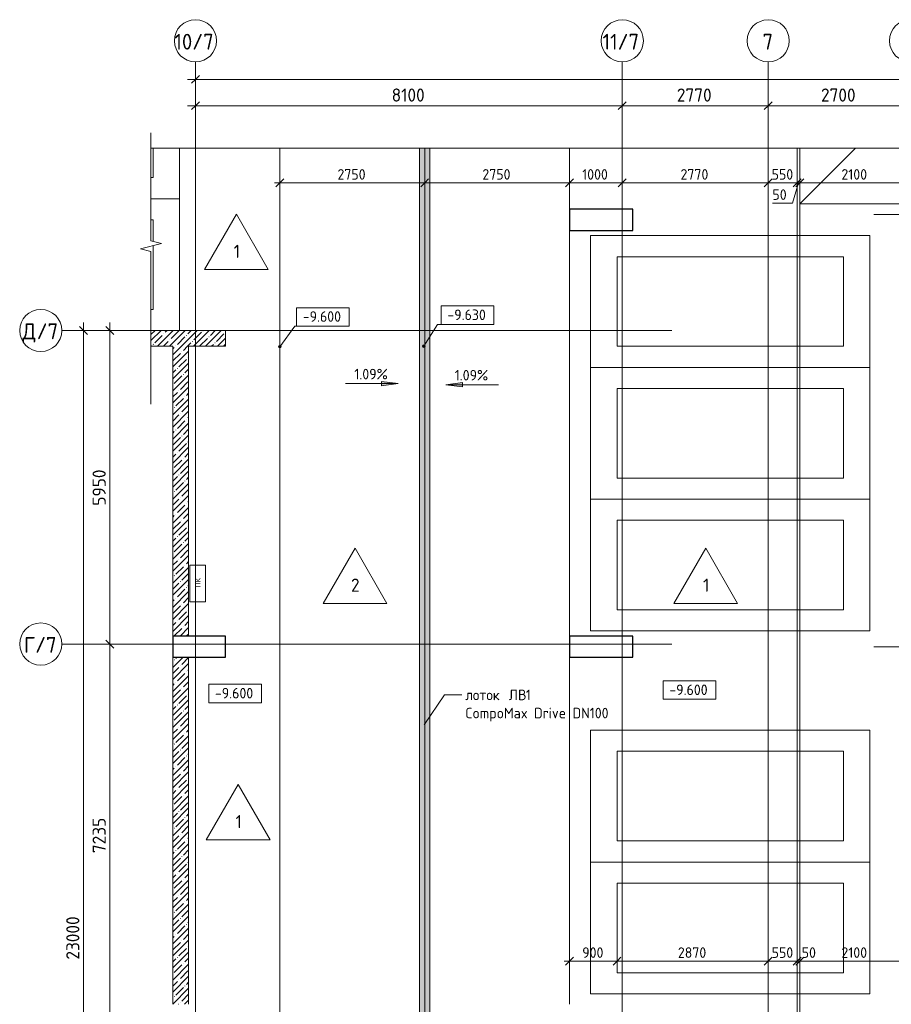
# Model space of a CAD drawing. Header units: millimetres. Extents: x 94064 to 156999, y -10965 to 64097.
# Tile 34 of 40: x 94064 to 110606, y 45415 to 64097. Entities that reach past the tile are written whole.
import ezdxf

# ---------------------------------------------------------------- set-up
doc = ezdxf.new("R2010")
doc.units = ezdxf.units.MM
doc.linetypes.add('4_ Штрихпунктир_ 10 х 2 мм', pattern=[14, 10, -2, 0, -2])
doc.linetypes.add('4_ Штрихпунктир_ 15 х 2 мм', pattern=[19, 15, -2, 0, -2])
for name, color, linetype, lineweight in [('A-ANNO-DIMS', 7, 'Continuous', 5), ('A-ANNO-DIMS-100', 7, 'Continuous', 5), ('A-ANNO-NOTE', 7, 'Continuous', 5), ('A-DETL', 7, 'Continuous', 25), ('A-DETL-GENF', 7, 'Continuous', 13), ('A-FLOR', 7, 'Continuous', 13), ('A-FLOR-IDEN', 7, 'Continuous', 5), ('A-GENM', 7, 'Continuous', 13), ('A-WALL', 7, 'Continuous', 13), ('A-WALL-PATT', 7, 'Continuous', 13), ('C-PRKG', 7, 'Continuous', 13), ('G-ANNO-DIMS', 7, 'Continuous', 5), ('G-ANNO-TEXT', 7, 'Continuous', 5), ('M-EQPM', 7, 'Continuous', 13), ('S-COLS', 7, 'Continuous', 25), ('S-GRID', 7, 'Continuous', 5), ('S-GRID-IDEN', 7, 'Continuous', 5)]:
    doc.layers.add(name, color=color, linetype=linetype, lineweight=lineweight)
doc.styles.add('GOST Common', font='GOST_Common.ttf', dxfattribs={"height": 100})
doc.styles.add('GOST Common_1', font='GOST_Common.ttf', dxfattribs={"height": 300})
doc.styles.add('GOST Common_2', font='GOST_Common.ttf', dxfattribs={"height": 200})
doc.styles.add('GOST Common_3', font='GOST_Common.ttf', dxfattribs={"height": 250})
doc.dimstyles.new('2_5_мм', dxfattribs={"dimscale": 304.8, "dimtxt": 251.428749, "dimasz": 0.492126, "dimexe": 0.492126, "dimexo": 0.492126, "dimgap": 0, "dimtad": 1, "dimdec": 5, "dimrnd": 1e-05, "dimdsep": 46, "dimtxsty": 'GOST Common_3', "dimblk1": 'OBLIQUE', "dimblk2": 'OBLIQUE', "dimsah": 1, "dimcen": 0.09, "dimdle": 0.492126, "dimadec": 5, "dimazin": 2, "dimtfac": 1, "dimtdec": 4, "dimtix": 1, "dimtmove": 0, "dimatfit": 3, "dimfxl": 1, "dimtvp": 1, "dimtolj": 1, "dimtzin": 0, "dimarcsym": 2})
doc.dimstyles.new('2_5_мм_1', dxfattribs={"dimscale": 304.8, "dimtxt": 251.428749, "dimasz": 0.492126, "dimexe": 0.492126, "dimexo": 0.492126, "dimgap": 0, "dimtad": 1, "dimdec": 5, "dimrnd": 1e-05, "dimdsep": 46, "dimtxsty": 'GOST Common_3', "dimblk1": 'OBLIQUE', "dimblk2": 'OBLIQUE', "dimsah": 1, "dimcen": 0.09, "dimdle": 0.492126, "dimadec": 5, "dimazin": 2, "dimtfac": 1, "dimtdec": 4, "dimtix": 1, "dimtmove": 1, "dimatfit": 3, "dimfxl": 1, "dimtvp": 1, "dimtolj": 1, "dimtzin": 0, "dimarcsym": 2})
doc.dimstyles.new('2_мм', dxfattribs={"dimscale": 304.8, "dimtxt": 201.142999, "dimasz": 0.492126, "dimexe": 0.328084, "dimexo": 0.492126, "dimgap": 0, "dimtad": 1, "dimdec": 0, "dimdsep": 46, "dimtxsty": 'GOST Common_2', "dimblk1": 'OBLIQUE', "dimblk2": 'OBLIQUE', "dimsah": 1, "dimcen": 0.09, "dimdle": 0.328084, "dimadec": 5, "dimazin": 2, "dimtfac": 1, "dimtdec": 4, "dimtix": 1, "dimtmove": 0, "dimatfit": 3, "dimfxl": 1, "dimtvp": 1, "dimtolj": 1, "dimtzin": 0, "dimarcsym": 2})
doc.dimstyles.new('2_мм_1', dxfattribs={"dimscale": 304.8, "dimtxt": 201.142999, "dimasz": 0.492126, "dimexe": 0.328084, "dimexo": 0.492126, "dimgap": 0, "dimtad": 1, "dimdec": 0, "dimdsep": 46, "dimtxsty": 'GOST Common_2', "dimblk1": 'OBLIQUE', "dimblk2": 'OBLIQUE', "dimsah": 1, "dimcen": 0.09, "dimdle": 0.328084, "dimadec": 5, "dimazin": 2, "dimtfac": 1, "dimtdec": 4, "dimtix": 1, "dimtmove": 1, "dimatfit": 3, "dimfxl": 1, "dimtvp": 1, "dimtolj": 1, "dimtzin": 0, "dimarcsym": 2})
pattern_1 = [(45, (0, 0), (-114.04925, 114.04925), []), (45, (114.05, 0), (-114.04925, 114.04925), [201.612, -40.322, 3.353, -36.97])]

# ---------------------------------------------------------------- blocks, each defined once
blk = doc.blocks.new('АР_Машиноместо - 5300x2500_С-V7--02_Подвал_МП_часть Г')
at = {"layer": 'C-PRKG'}
for p, q in [((2500, 0), (0, 0)), ((0, 0), (0, -5300)), ((2500, 0), (2500, -5300)), ((400, -500), (400, -4800)), ((400, -500), (2100, -500)), ((2100, -500), (2100, -4800)), ((400, -4800), (2100, -4800)), ((2500, -5300), (0, -5300))]:
    blk.add_line(p, q, dxfattribs=at)
blk = doc.blocks.new('АР_Машиноместо - 5300x2500_С-V6--02_Подвал_МП_часть Г')
at = {"layer": 'C-PRKG'}
for p, q in [((2500, 5300), (0, 5300)), ((0, 0), (0, 5300)), ((2500, 0), (2500, 5300)), ((400, 4800), (2100, 4800)), ((400, 500), (400, 4800)), ((2100, 500), (2100, 4800)), ((400, 500), (2100, 500)), ((2500, 0), (0, 0))]:
    blk.add_line(p, q, dxfattribs=at)
blk = doc.blocks.new('АР_Машиноместо - 5300x2500_С-V8--02_Подвал_МП_часть Г')
at = {"layer": 'C-PRKG'}
for p, q in [((2500, 0), (0, 0)), ((0, 0), (0, -544)), ((400, -500), (400, -544)), ((400, -500), (811, -500)), ((889, -500), (2100, -500)), ((2100, -500), (2100, -544))]:
    blk.add_line(p, q, dxfattribs=at)
blk = doc.blocks.new('АР_Машиноместо - 5300x2500_С-V9--02_Подвал_МП_часть Г')
at = {"layer": 'C-PRKG'}
for p, q in [((0, 0), (0, 544)), ((400, 500), (400, 544)), ((400, 500), (959, 500)), ((959, 0), (0, 0))]:
    blk.add_line(p, q, dxfattribs=at)
blk = doc.blocks.new('АР_Лоток - 200х100h_ЛВ1-7522188--02_Подвал_МП_часть Г')
at = {"layer": 'M-EQPM', "true_color": 0xdddddd}
blk.add_hatch(color=254, dxfattribs=at).paths.add_polyline_path([(50, 100), (50, -100), (25259, -100), (25259, 100), (792, 100)])
blk = doc.blocks.new('АР_Канал вертикальный прямоугольный - ПК-3246651--02_Подвал_МП_часть Г')
at = {"layer": 'A-GENM'}
for p, q in [((-350, -150), (-350, 150)), ((-350, 150), (350, 150))]:
    blk.add_line(p, q, dxfattribs=at)
at = {"layer": 'M-EQPM'}
for p, q in [((-350, -150), (-350, 150)), ((-350, 150), (350, 150)), ((350, 150), (350, -150)), ((350, -150), (-350, -150))]:
    blk.add_line(p, q, dxfattribs=at)
blk = doc.blocks.new('АР-Заполнение деф_ шва - Д_ш_-4428349--02_Подвал_МП_часть Г')
at = {"layer": 'A-GENM'}
for p, q in [((16916, 25), (34475, 25)), ((16916, -25), (34475, -25))]:
    blk.add_line(p, q, dxfattribs=at)
blk = doc.blocks.new('Линия разрыва - М 1_100-2890839--02_Подвал_МП_часть Г')
at = {"layer": 'A-DETL-GENF', "lineweight": 5}
blk.add_line((486, 0), (26400, 0), dxfattribs=at)
blk = doc.blocks.new('Линия разрыва - М 1_100-2898512--02_Подвал_МП_часть Г')
at = {"layer": 'A-DETL-GENF', "lineweight": 5}
for p, q in [((2750, 200), (2700, 0)), ((2850, -200), (2750, 200)), ((2700, 0), (647, 0)), ((2900, 0), (2850, -200)), ((5650, 0), (2900, 0)), ((5650, 0), (5800, 0))]:
    blk.add_line(p, q, dxfattribs=at)
blk = doc.blocks.new('Ось сетки - 8_0 мм-31302--02_Подвал_МП_часть Г')
at = {"layer": 'S-GRID-IDEN'}
blk.add_circle((0, 0), 4, dxfattribs=at)
blk = doc.blocks.new('DIMBLOCK36--02_Подвал_МП_часть Г')
at = {"layer": 'A-ANNO-DIMS-100'}
for p, q in [((97400, 62421), (97400, 62615)), ((105500, 62421), (105500, 62615)), ((97250, 62465), (105500, 62465)), ((97400, 62465), (97400, 62421)), ((105500, 62465), (105500, 62421))]:
    blk.add_line(p, q, dxfattribs=at)
at = {"layer": 'A-ANNO-DIMS-100', "lineweight": 25}
for p, q in [((97400, 62465), (97325, 62390)), ((97400, 62465), (97475, 62540)), ((105500, 62465), (105425, 62390)), ((105500, 62465), (105575, 62540))]:
    blk.add_line(p, q, dxfattribs=at)
at = {"layer": 'A-ANNO-DIMS-100', "color": 0, "insert": (101124, 62792), "char_height": 250, "width": 782.41, "attachment_point": 1, "line_spacing_factor": 1.022761, "style": 'GOST Common_3'}
blk.add_mtext('8100', dxfattribs=at)
blk = doc.blocks.new('_Oblique')
at = {"color": 0, "linetype": 'ByBlock', "lineweight": -2}
blk.add_line((-0.5, -0.5), (0.5, 0.5), dxfattribs=at)
blk = doc.blocks.new('DIMBLOCK37--02_Подвал_МП_часть Г')
at = {"layer": 'A-ANNO-DIMS-100'}
for p, q in [((105500, 62421), (105500, 62615)), ((108270, 62421), (108270, 62615)), ((105500, 62465), (108270, 62465)), ((105500, 62465), (105500, 62421)), ((108270, 62465), (108270, 62421))]:
    blk.add_line(p, q, dxfattribs=at)
at = {"layer": 'A-ANNO-DIMS-100', "lineweight": 25}
for p, q in [((105500, 62465), (105425, 62390)), ((105500, 62465), (105575, 62540)), ((108270, 62465), (108195, 62390)), ((108270, 62465), (108345, 62540))]:
    blk.add_line(p, q, dxfattribs=at)
at = {"layer": 'A-ANNO-DIMS-100', "color": 0, "insert": (106536, 62792), "char_height": 250, "width": 838.66, "attachment_point": 1, "line_spacing_factor": 1.022761, "style": 'GOST Common_3'}
blk.add_mtext('2770', dxfattribs=at)
blk = doc.blocks.new('DIMBLOCK38--02_Подвал_МП_часть Г')
at = {"layer": 'A-ANNO-DIMS-100'}
for p, q in [((108270, 62421), (108270, 62615)), ((110970, 62421), (110970, 62615)), ((108270, 62465), (110970, 62465)), ((108270, 62465), (108270, 62421)), ((110970, 62465), (110970, 62421))]:
    blk.add_line(p, q, dxfattribs=at)
at = {"layer": 'A-ANNO-DIMS-100', "lineweight": 25}
for p, q in [((108270, 62465), (108195, 62390)), ((108270, 62465), (108345, 62540)), ((110970, 62465), (110895, 62390)), ((110970, 62465), (111045, 62540))]:
    blk.add_line(p, q, dxfattribs=at)
at = {"layer": 'A-ANNO-DIMS-100', "color": 0, "insert": (109271, 62792), "char_height": 250, "width": 838.66, "attachment_point": 1, "line_spacing_factor": 1.022761, "style": 'GOST Common_3'}
blk.add_mtext('2700', dxfattribs=at)
blk = doc.blocks.new('DIMBLOCK82--02_Подвал_МП_часть Г')
at = {"layer": 'A-ANNO-DIMS-100', "lineweight": 25}
for p, q in [((95774, 52250), (95699, 52325)), ((95774, 52250), (95849, 52175)), ((95774, 45015), (95699, 45090)), ((95774, 45015), (95849, 44940))]:
    blk.add_line(p, q, dxfattribs=at)
at = {"layer": 'A-ANNO-DIMS-100'}
for p, q in [((95818, 52250), (95624, 52250)), ((95774, 45015), (95774, 52250)), ((95774, 52250), (95818, 52250)), ((95818, 45015), (95624, 45015)), ((95774, 45015), (95818, 45015))]:
    blk.add_line(p, q, dxfattribs=at)
at = {"layer": 'A-ANNO-DIMS-100', "color": 0, "insert": (95447, 48283), "char_height": 250, "width": 838.66, "attachment_point": 1, "rotation": 90, "line_spacing_factor": 1.022761, "style": 'GOST Common_3'}
blk.add_mtext('7235', dxfattribs=at)
blk = doc.blocks.new('DIMBLOCK83--02_Подвал_МП_часть Г')
at = {"layer": 'A-ANNO-DIMS-100'}
for p, q in [((95774, 52250), (95774, 58350)), ((95818, 58200), (95624, 58200)), ((95774, 58200), (95818, 58200)), ((95818, 52250), (95624, 52250)), ((95774, 52250), (95818, 52250))]:
    blk.add_line(p, q, dxfattribs=at)
at = {"layer": 'A-ANNO-DIMS-100', "lineweight": 25}
for p, q in [((95774, 58200), (95699, 58275)), ((95774, 58200), (95849, 58125)), ((95774, 52250), (95699, 52325)), ((95774, 52250), (95849, 52175))]:
    blk.add_line(p, q, dxfattribs=at)
at = {"layer": 'A-ANNO-DIMS-100', "color": 0, "insert": (95447, 54876), "char_height": 250, "width": 838.66, "attachment_point": 1, "rotation": 90, "line_spacing_factor": 1.022761, "style": 'GOST Common_3'}
blk.add_mtext('5950', dxfattribs=at)
blk = doc.blocks.new('DIMBLOCK84--02_Подвал_МП_часть Г')
at = {"layer": 'A-ANNO-DIMS-100'}
for p, q in [((95274, 35050), (95274, 58350)), ((95318, 58200), (95124, 58200)), ((95274, 58200), (95318, 58200)), ((95318, 35200), (95124, 35200)), ((95274, 35200), (95318, 35200))]:
    blk.add_line(p, q, dxfattribs=at)
at = {"layer": 'A-ANNO-DIMS-100', "lineweight": 25}
for p, q in [((95274, 58200), (95199, 58275)), ((95274, 58200), (95349, 58125)), ((95274, 35200), (95199, 35275)), ((95274, 35200), (95349, 35125))]:
    blk.add_line(p, q, dxfattribs=at)
at = {"layer": 'A-ANNO-DIMS-100', "color": 0, "insert": (94947, 46263), "char_height": 250, "width": 1048.33, "attachment_point": 1, "rotation": 90, "line_spacing_factor": 1.022761, "style": 'GOST Common_3'}
blk.add_mtext('23000', dxfattribs=at)
blk = doc.blocks.new('DIMBLOCK85--02_Подвал_МП_часть Г')
at = {"layer": 'A-ANNO-DIMS-100'}
for p, q in [((97250, 62965), (148520, 62965)), ((97400, 62921), (97400, 63115)), ((97400, 62965), (97400, 62921)), ((120078, 62965), (121051, 62965)), ((121051, 62965), (122885, 62965)), ((148370, 62466), (148370, 63115)), ((148370, 62965), (148370, 62466))]:
    blk.add_line(p, q, dxfattribs=at)
at = {"layer": 'A-ANNO-DIMS-100', "lineweight": 25}
for p, q in [((97400, 62965), (97325, 62890)), ((97400, 62965), (97475, 63040)), ((148370, 62965), (148295, 62890)), ((148370, 62965), (148445, 63040))]:
    blk.add_line(p, q, dxfattribs=at)
at = {"layer": 'A-ANNO-DIMS-100', "color": 0, "insert": (120078, 63292), "char_height": 250, "width": 1048.33, "attachment_point": 1, "line_spacing_factor": 1.022761, "style": 'GOST Common_3'}
blk.add_mtext('50970', dxfattribs=at)
blk = doc.blocks.new('DIMBLOCK93--02_Подвал_МП_часть Г')
at = {"layer": 'A-ANNO-DIMS-100'}
for p, q in [((104500, 46191), (104500, 46335)), ((105400, 46191), (105400, 46335)), ((104400, 46235), (105400, 46235)), ((104500, 46235), (104500, 46191)), ((105400, 46235), (105400, 46191))]:
    blk.add_line(p, q, dxfattribs=at)
at = {"layer": 'A-ANNO-DIMS-100', "lineweight": 25}
for p, q in [((104500, 46235), (104425, 46160)), ((104500, 46235), (104575, 46310)), ((105400, 46235), (105325, 46160)), ((105400, 46235), (105475, 46310))]:
    blk.add_line(p, q, dxfattribs=at)
at = {"layer": 'A-ANNO-DIMS-100', "color": 0, "insert": (104740, 46496), "char_height": 200, "width": 503.2, "attachment_point": 1, "line_spacing_factor": 1.022761, "style": 'GOST Common_2'}
blk.add_mtext('900', dxfattribs=at)
blk = doc.blocks.new('DIMBLOCK94--02_Подвал_МП_часть Г')
at = {"layer": 'A-ANNO-DIMS-100'}
for p, q in [((105400, 46191), (105400, 46335)), ((108270, 46191), (108270, 46335)), ((105400, 46235), (108270, 46235)), ((105400, 46235), (105400, 46191)), ((108270, 46235), (108270, 46191))]:
    blk.add_line(p, q, dxfattribs=at)
at = {"layer": 'A-ANNO-DIMS-100', "lineweight": 25}
for p, q in [((105400, 46235), (105325, 46160)), ((105400, 46235), (105475, 46310)), ((108270, 46235), (108195, 46160)), ((108270, 46235), (108345, 46310))]:
    blk.add_line(p, q, dxfattribs=at)
at = {"layer": 'A-ANNO-DIMS-100', "color": 0, "insert": (106555, 46496), "char_height": 200, "width": 670.93, "attachment_point": 1, "line_spacing_factor": 1.022761, "style": 'GOST Common_2'}
blk.add_mtext('2870', dxfattribs=at)
blk = doc.blocks.new('DIMBLOCK95--02_Подвал_МП_часть Г')
at = {"layer": 'A-ANNO-DIMS-100'}
for p, q in [((108270, 46191), (108270, 46335)), ((108820, 46191), (108820, 46335)), ((108270, 46235), (108820, 46235)), ((108270, 46235), (108270, 46191)), ((108820, 46235), (108820, 46191))]:
    blk.add_line(p, q, dxfattribs=at)
at = {"layer": 'A-ANNO-DIMS-100', "lineweight": 25}
for p, q in [((108270, 46235), (108195, 46160)), ((108270, 46235), (108345, 46310)), ((108820, 46235), (108745, 46160)), ((108820, 46235), (108895, 46310))]:
    blk.add_line(p, q, dxfattribs=at)
at = {"layer": 'A-ANNO-DIMS-100', "color": 0, "insert": (108335, 46496), "char_height": 200, "width": 503.2, "attachment_point": 1, "line_spacing_factor": 1.022761, "style": 'GOST Common_2'}
blk.add_mtext('550', dxfattribs=at)
blk = doc.blocks.new('DIMBLOCK96--02_Подвал_МП_часть Г')
at = {"layer": 'A-ANNO-DIMS-100'}
for p, q in [((108820, 46191), (108820, 46335)), ((108870, 46191), (108870, 46335)), ((108806, 46235), (108845, 46235)), ((109186, 46235), (108806, 46235)), ((108820, 46235), (108870, 46235)), ((108820, 46235), (108820, 46191)), ((108870, 46235), (108870, 46191))]:
    blk.add_line(p, q, dxfattribs=at)
at = {"layer": 'A-ANNO-DIMS-100', "lineweight": 25}
for p, q in [((108820, 46235), (108745, 46160)), ((108870, 46235), (108795, 46160)), ((108820, 46235), (108895, 46310)), ((108870, 46235), (108945, 46310))]:
    blk.add_line(p, q, dxfattribs=at)
at = {"layer": 'A-ANNO-DIMS-100', "color": 0, "insert": (108906, 46496), "char_height": 200, "width": 335.47, "attachment_point": 1, "line_spacing_factor": 1.022761, "style": 'GOST Common_2'}
blk.add_mtext('50', dxfattribs=at)
blk = doc.blocks.new('DIMBLOCK97--02_Подвал_МП_часть Г')
at = {"layer": 'A-ANNO-DIMS-100'}
for p, q in [((108870, 46191), (108870, 46335)), ((110970, 46191), (110970, 46335)), ((108870, 46235), (111070, 46235)), ((108870, 46235), (108870, 46191)), ((110970, 46235), (110970, 46191))]:
    blk.add_line(p, q, dxfattribs=at)
at = {"layer": 'A-ANNO-DIMS-100', "lineweight": 25}
for p, q in [((108870, 46235), (108795, 46160)), ((108870, 46235), (108945, 46310)), ((110970, 46235), (110895, 46160)), ((110970, 46235), (111045, 46310))]:
    blk.add_line(p, q, dxfattribs=at)
at = {"layer": 'A-ANNO-DIMS-100', "color": 0, "insert": (109659, 46496), "char_height": 200, "width": 625.93, "attachment_point": 1, "line_spacing_factor": 1.022761, "style": 'GOST Common_2'}
blk.add_mtext('2100', dxfattribs=at)
blk = doc.blocks.new('Высотные отметки - Frame_2-749557--02_Подвал_МП_часть Г')
at = {"layer": 'G-ANNO-DIMS'}
for p, q in [((-5, 3.5), (-5, 0)), ((5, 3.5), (-5, 3.5)), ((5, 0), (5, 3.5)), ((-5, 0), (5, 0))]:
    blk.add_line(p, q, dxfattribs=at)
blk = doc.blocks.new('DIMBLOCK121--02_Подвал_МП_часть Г')
at = {"layer": 'A-ANNO-DIMS-100'}
for p, q in [((99000, 60957), (99000, 61101)), ((101750, 60957), (101750, 61101)), ((98900, 61001), (101750, 61001)), ((99000, 61001), (99000, 60957)), ((101750, 61001), (101750, 60957))]:
    blk.add_line(p, q, dxfattribs=at)
at = {"layer": 'A-ANNO-DIMS-100', "lineweight": 25}
for p, q in [((99000, 61001), (98925, 60926)), ((99000, 61001), (99075, 61076)), ((101750, 61001), (101675, 60926)), ((101750, 61001), (101825, 61076))]:
    blk.add_line(p, q, dxfattribs=at)
at = {"layer": 'A-ANNO-DIMS-100', "color": 0, "insert": (100095, 61262), "char_height": 200, "width": 670.93, "attachment_point": 1, "line_spacing_factor": 1.022761, "style": 'GOST Common_2'}
blk.add_mtext('2750', dxfattribs=at)
blk = doc.blocks.new('DIMBLOCK122--02_Подвал_МП_часть Г')
at = {"layer": 'A-ANNO-DIMS-100'}
for p, q in [((101750, 60957), (101750, 61101)), ((104500, 60957), (104500, 61101)), ((101750, 61001), (104500, 61001)), ((101750, 61001), (101750, 60957)), ((104500, 61001), (104500, 60957))]:
    blk.add_line(p, q, dxfattribs=at)
at = {"layer": 'A-ANNO-DIMS-100', "lineweight": 25}
for p, q in [((101750, 61001), (101675, 60926)), ((101750, 61001), (101825, 61076)), ((104500, 61001), (104425, 60926)), ((104500, 61001), (104575, 61076))]:
    blk.add_line(p, q, dxfattribs=at)
at = {"layer": 'A-ANNO-DIMS-100', "color": 0, "insert": (102845, 61262), "char_height": 200, "width": 670.93, "attachment_point": 1, "line_spacing_factor": 1.022761, "style": 'GOST Common_2'}
blk.add_mtext('2750', dxfattribs=at)
blk = doc.blocks.new('DIMBLOCK123--02_Подвал_МП_часть Г')
at = {"layer": 'A-ANNO-DIMS-100'}
for p, q in [((104500, 60957), (104500, 61101)), ((105500, 60957), (105500, 61101)), ((104500, 61001), (105500, 61001)), ((104500, 61001), (104500, 60957)), ((105500, 61001), (105500, 60957))]:
    blk.add_line(p, q, dxfattribs=at)
at = {"layer": 'A-ANNO-DIMS-100', "lineweight": 25}
for p, q in [((104500, 61001), (104425, 60926)), ((104500, 61001), (104575, 61076)), ((105500, 61001), (105425, 60926)), ((105500, 61001), (105575, 61076))]:
    blk.add_line(p, q, dxfattribs=at)
at = {"layer": 'A-ANNO-DIMS-100', "color": 0, "insert": (104739, 61262), "char_height": 200, "width": 625.93, "attachment_point": 1, "line_spacing_factor": 1.022761, "style": 'GOST Common_2'}
blk.add_mtext('1000', dxfattribs=at)
blk = doc.blocks.new('DIMBLOCK124--02_Подвал_МП_часть Г')
at = {"layer": 'A-ANNO-DIMS-100'}
for p, q in [((105500, 60957), (105500, 61101)), ((108270, 60957), (108270, 61101)), ((105500, 61001), (108270, 61001)), ((105500, 61001), (105500, 60957)), ((108270, 61001), (108270, 60957))]:
    blk.add_line(p, q, dxfattribs=at)
at = {"layer": 'A-ANNO-DIMS-100', "lineweight": 25}
for p, q in [((105500, 61001), (105425, 60926)), ((105500, 61001), (105575, 61076)), ((108270, 61001), (108195, 60926)), ((108270, 61001), (108345, 61076))]:
    blk.add_line(p, q, dxfattribs=at)
at = {"layer": 'A-ANNO-DIMS-100', "color": 0, "insert": (106605, 61262), "char_height": 200, "width": 670.93, "attachment_point": 1, "line_spacing_factor": 1.022761, "style": 'GOST Common_2'}
blk.add_mtext('2770', dxfattribs=at)
blk = doc.blocks.new('DIMBLOCK125--02_Подвал_МП_часть Г')
at = {"layer": 'A-ANNO-DIMS-100'}
for p, q in [((108270, 60957), (108270, 61101)), ((108820, 60957), (108820, 61101)), ((108270, 61001), (108820, 61001)), ((108270, 61001), (108270, 60957)), ((108820, 61001), (108820, 60957))]:
    blk.add_line(p, q, dxfattribs=at)
at = {"layer": 'A-ANNO-DIMS-100', "lineweight": 25}
for p, q in [((108270, 61001), (108195, 60926)), ((108270, 61001), (108345, 61076)), ((108820, 61001), (108745, 60926)), ((108820, 61001), (108895, 61076))]:
    blk.add_line(p, q, dxfattribs=at)
at = {"layer": 'A-ANNO-DIMS-100', "color": 0, "insert": (108335, 61262), "char_height": 200, "width": 503.2, "attachment_point": 1, "line_spacing_factor": 1.022761, "style": 'GOST Common_2'}
blk.add_mtext('550', dxfattribs=at)
blk = doc.blocks.new('DIMBLOCK126--02_Подвал_МП_часть Г')
at = {"layer": 'A-ANNO-DIMS-100'}
for p, q in [((108820, 60957), (108820, 61101)), ((108870, 60957), (108870, 61101)), ((108730, 60616), (108845, 61001)), ((108820, 61001), (108870, 61001)), ((108820, 61001), (108820, 60957)), ((108870, 61001), (108870, 60957)), ((108350, 60616), (108730, 60616))]:
    blk.add_line(p, q, dxfattribs=at)
at = {"layer": 'A-ANNO-DIMS-100', "lineweight": 25}
for p, q in [((108820, 61001), (108745, 60926)), ((108870, 61001), (108795, 60926)), ((108820, 61001), (108895, 61076)), ((108870, 61001), (108945, 61076))]:
    blk.add_line(p, q, dxfattribs=at)
at = {"layer": 'A-ANNO-DIMS-100', "color": 0, "insert": (108350, 60878), "char_height": 200, "width": 335.47, "attachment_point": 1, "line_spacing_factor": 1.022761, "style": 'GOST Common_2'}
blk.add_mtext('50', dxfattribs=at)
blk = doc.blocks.new('DIMBLOCK127--02_Подвал_МП_часть Г')
at = {"layer": 'A-ANNO-DIMS-100'}
for p, q in [((108870, 60957), (108870, 61101)), ((110970, 60957), (110970, 61101)), ((108870, 61001), (111070, 61001)), ((108870, 61001), (108870, 60957)), ((110970, 61001), (110970, 60957))]:
    blk.add_line(p, q, dxfattribs=at)
at = {"layer": 'A-ANNO-DIMS-100', "lineweight": 25}
for p, q in [((108870, 61001), (108795, 60926)), ((108870, 61001), (108945, 61076)), ((110970, 61001), (110895, 60926)), ((110970, 61001), (111045, 61076))]:
    blk.add_line(p, q, dxfattribs=at)
at = {"layer": 'A-ANNO-DIMS-100', "color": 0, "insert": (109659, 61262), "char_height": 200, "width": 625.93, "attachment_point": 1, "line_spacing_factor": 1.022761, "style": 'GOST Common_2'}
blk.add_mtext('2100', dxfattribs=at)
blk = doc.blocks.new('Марка полов - Марка полов-4106608--02_Подвал_МП_часть Г')
at = {"layer": 'A-FLOR-IDEN'}
for p, q in [((0, 7), (-6.06, -3.5)), ((6.06, -3.5), (0, 7)), ((-6.06, -3.5), (6.06, -3.5))]:
    blk.add_line(p, q, dxfattribs=at)

msp = doc.modelspace()

# ---------------------------------------------------------------- hatches: boundary and pattern name
at = {"layer": 'A-WALL-PATT', "lineweight": 5}
h = msp.add_hatch(dxfattribs=at)
h.set_pattern_fill('FP_3', color=256, style=0, pattern_type=2)
h.set_pattern_definition(pattern_1)
h.paths.add_polyline_path([(96555.779487, 57900), (97970, 57900), (97970, 58200), (96555.779487, 58200), (96555.779487, 57905.199421)])
h = msp.add_hatch(dxfattribs=at)
h.set_pattern_fill('FP_3', color=256, style=0, pattern_type=2)
h.set_pattern_definition(pattern_1)
h.paths.add_polyline_path([(97270, 52400), (97270, 57900), (96970, 57900), (96970, 52400)])
h = msp.add_hatch(dxfattribs=at)
h.set_pattern_fill('FP_3', color=256, style=0, pattern_type=2)
h.set_pattern_definition(pattern_1)
h.paths.add_polyline_path([(97270, 45415), (97270, 52000), (96970, 52000), (96970, 45415)])
at = {"layer": 'G-ANNO-DIMS'}
h = msp.add_hatch(color=256, dxfattribs=at)
edge = h.paths.add_edge_path()
edge.add_arc((99000, 57892.810075), 25, 0, 360)
h = msp.add_hatch(color=256, dxfattribs=at)
edge = h.paths.add_edge_path()
edge.add_arc((101734.938584, 57900.918013), 25, 0, 360)
for points in [[(101245.89886, 57191.90804), (100928.39886, 57233.707708), (100928.39886, 57150.108372)], [(102150.72616, 57170.4702), (102468.22616, 57128.670532), (102468.22616, 57212.269868)]]:
    msp.add_hatch(color=256, dxfattribs=at).paths.add_polyline_path(points)

# ---------------------------------------------------------------- linework, layer by layer
at = {"layer": 'A-DETL', "linetype": '4_ Штрихпунктир_ 15 х 2 мм', "lineweight": 5}
msp.add_line((101750, 61659.050116), (101750, 34565), dxfattribs=at)
at = {"layer": 'A-FLOR'}
for p, q in [((99000, 36450), (99000, 61659.050116)), ((101650, 36450.006502), (101650, 61659.050116)), ((101850, 61659.050116), (101850, 36450.006502)), ((104500, 61659.050116), (104500, 60500)), ((108820, 44150), (108820, 61659.050116)), ((108870, 61659.050116), (108870, 44100)), ((108870, 60600), (109929.050116, 61659.050116)), ((110870, 60600), (108870, 60600)), ((104500, 60100), (104500, 52400)), ((104500, 52000), (104500, 45415))]:
    msp.add_line(p, q, dxfattribs=at)
at = {"layer": 'A-WALL'}
for p, q in [((97970, 58200), (96555.779487, 58200)), ((97970, 57900), (97970, 58200)), ((96555.779487, 57900), (96970, 57900)), ((96970, 57900), (96970, 52400)), ((97270, 57900), (97970, 57900)), ((97270, 52400), (97270, 57900)), ((96970, 52400), (97270, 52400)), ((96970, 52000), (96970, 45415)), ((97270, 52000), (96970, 52000)), ((97270, 45415), (97270, 52000))]:
    msp.add_line(p, q, dxfattribs=at)
at = {"layer": 'G-ANNO-DIMS'}
for p, q in [((101734.938584, 57900.918013), (101993.397537, 58316.709278)), ((101993.397537, 58316.709278), (102563.072135, 58316.709278)), ((99000, 57892.810075), (99285.262443, 58282.826238)), ((99285.262443, 58282.826238), (99817.912263, 58282.826238)), ((100245.89886, 57191.90804), (101245.89886, 57191.90804)), ((101245.89886, 57191.90804), (100928.39886, 57233.707708)), ((100928.39886, 57233.707708), (100928.39886, 57150.108372)), ((100928.39886, 57150.108372), (101245.89886, 57191.90804)), ((102468.22616, 57212.269868), (102150.72616, 57170.4702)), ((102150.72616, 57170.4702), (102468.22616, 57128.670532)), ((103150.72616, 57170.4702), (102150.72616, 57170.4702)), ((102468.22616, 57128.670532), (102468.22616, 57212.269868)), ((106754.077126, 51201.584528), (106775.636702, 51201.584528))]:
    msp.add_line(p, q, dxfattribs=at)
for centre in [(99000, 57892.810075), (101734.938584, 57900.918013)]:
    msp.add_circle(centre, 25, dxfattribs=at)
at = {"layer": 'G-ANNO-TEXT'}
for p, q in [((101743.011239, 50720.789754), (102126.645829, 51285.267321)), ((102126.645829, 51285.267321), (102455.123223, 51285.267321))]:
    msp.add_line(p, q, dxfattribs=at)
at = {"layer": 'S-COLS'}
for p, q in [((105700, 60500), (104500, 60500)), ((104500, 60500), (104500, 60100)), ((105700, 60100), (105700, 60500)), ((104500, 60100), (105700, 60100)), ((97970, 52400), (96970, 52400)), ((96970, 52400), (96970, 52000)), ((97970, 52000), (97970, 52400)), ((105700, 52400), (104500, 52400)), ((104500, 52400), (104500, 52000)), ((105700, 52000), (105700, 52400)), ((96970, 52000), (97970, 52000)), ((104500, 52000), (105700, 52000))]:
    msp.add_line(p, q, dxfattribs=at)
at = {"layer": 'S-GRID', "linetype": '4_ Штрихпунктир_ 10 х 2 мм'}
for p, q in [((97400, 34565), (97400, 63297.035798)), ((105500, 33883.555332), (105500, 63297.035798)), ((108270, -2719.290123), (108270, 63297.035798)), ((147152.953924, 60400), (110269.614367, 60400)), ((148924.13855, 60400), (110339.192311, 60400)), ((106440.280405, 58200), (94864.03029, 58200)), ((106440.280405, 52250), (94864.03029, 52250)), ((147152.953924, 52200), (110269.614367, 52200))]:
    msp.add_line(p, q, dxfattribs=at)

# ---------------------------------------------------------------- block references
at = {"layer": 'A-DETL-GENF', "rotation": 269.9999999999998}
msp.add_blockref('Линия разрыва - М 1_100-2898512--02_Подвал_МП_часть Г', (96555.779487, 62599.791547), dxfattribs=at)
at = {"layer": 'A-DETL-GENF'}
msp.add_blockref('Линия разрыва - М 1_100-2890839--02_Подвал_МП_часть Г', (96070, 61659.050116), dxfattribs=at)
at = {"layer": 'A-FLOR-IDEN', "xscale": 99.99999999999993, "yscale": 99.99999999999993, "zscale": 99.99999999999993}
for p in [(98176.641156, 59704.374943), (100428.284892, 53370.987489), (107083.109035, 53370.987489), (98212.130026, 48884.489269)]:
    msp.add_blockref('Марка полов - Марка полов-4106608--02_Подвал_МП_часть Г', p, dxfattribs=at)
at = {"layer": 'A-GENM', "rotation": 270}
msp.add_blockref('АР-Заполнение деф_ шва - Д_ш_-4428349--02_Подвал_МП_часть Г', (108845, 78575), dxfattribs=at)
at = {"layer": 'C-PRKG'}
for name, p, rotation in [('АР_Машиноместо - 5300x2500_С-V9--02_Подвал_МП_часть Г', (97100, 60700), 89.99999999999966), ('АР_Машиноместо - 5300x2500_С-V8--02_Подвал_МП_часть Г', (97100, 60700), 269.9999999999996), ('АР_Машиноместо - 5300x2500_С-V7--02_Подвал_МП_часть Г', (104900, 57500), 89.99999999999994), ('АР_Машиноместо - 5300x2500_С-V7--02_Подвал_МП_часть Г', (104900, 55000), 89.99999999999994), ('АР_Машиноместо - 5300x2500_С-V7--02_Подвал_МП_часть Г', (104900, 52500), 89.99999999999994), ('АР_Машиноместо - 5300x2500_С-V7--02_Подвал_МП_часть Г', (104900, 48115), 90.0000000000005), ('АР_Машиноместо - 5300x2500_С-V6--02_Подвал_МП_часть Г', (104900, 48115), 270.0000000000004)]:
    msp.add_blockref(name, p, dxfattribs=dict(at, rotation=rotation))
at = {"layer": 'G-ANNO-DIMS', "extrusion": (0, 0, -1), "xscale": 99.99999999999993, "yscale": 99.99999999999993, "zscale": 99.99999999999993}
for p in [(-102563.072135, 58316.709278), (-99817.912263, 58282.826238), (-106775.636702, 51201.584528)]:
    msp.add_blockref('Высотные отметки - Frame_2-749557--02_Подвал_МП_часть Г', p, dxfattribs=at)
at = {"layer": 'G-ANNO-DIMS', "xscale": 99.99999999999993, "yscale": 99.99999999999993, "zscale": 99.99999999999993}
msp.add_blockref('Высотные отметки - Frame_2-749557--02_Подвал_МП_часть Г', (98151.806047, 51136.905798), dxfattribs=at)
at = {"layer": 'M-EQPM', "rotation": 90}
for name, p in [('АР_Лоток - 200х100h_ЛВ1-7522188--02_Подвал_МП_часть Г', (101750, 36400)), ('АР_Канал вертикальный прямоугольный - ПК-3246651--02_Подвал_МП_часть Г', (97440, 53400))]:
    msp.add_blockref(name, p, dxfattribs=at)
at = {"layer": 'S-GRID-IDEN', "xscale": 99.99999999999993, "yscale": 99.99999999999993, "zscale": 99.99999999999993}
for p in [(97400, 63697.035798), (105500, 63697.035798), (108270, 63697.035798), (110970, 63697.035798)]:
    msp.add_blockref('Ось сетки - 8_0 мм-31302--02_Подвал_МП_часть Г', p, dxfattribs=at)
at = {"layer": 'S-GRID-IDEN', "xscale": 99.99999999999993, "yscale": 99.99999999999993, "zscale": 99.99999999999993, "rotation": 89.99999999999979}
for p in [(94464.03029, 58200), (94464.03029, 52250)]:
    msp.add_blockref('Ось сетки - 8_0 мм-31302--02_Подвал_МП_часть Г', p, dxfattribs=at)

# ---------------------------------------------------------------- texts
at = {"layer": 'A-ANNO-NOTE', "insert": (97396.390264, 53322.406744), "char_height": 100, "width": 192.405, "attachment_point": 1, "rotation": 90, "style": 'GOST Common'}
msp.add_mtext('ПК', dxfattribs=at)
at = {"layer": 'A-FLOR-IDEN', "char_height": 250, "attachment_point": 1, "style": 'GOST Common_3'}
for s, insert, width in [('\\fGOST Common|b0|i0|c204|p34|;1', (98125.764873, 59826.436616), 152.320625), ('\\fGOST Common|b0|i0|c204|p34|;2', (100351.408609, 53493.049161), 216.455625), ('\\fGOST Common|b0|i0|c204|p34|;1', (107032.232752, 53493.049161), 152.320625), ('\\fGOST Common|b0|i0|c204|p34|;1', (98161.253743, 49006.550941), 152.320625)]:
    msp.add_mtext(s, dxfattribs=dict(at, insert=insert, width=width))
at = {"layer": 'G-ANNO-DIMS', "char_height": 200, "attachment_point": 1, "line_spacing_factor": 1.022761, "style": 'GOST Common_2'}
for s, insert, width in [('-9.600', (99435.755736, 58564.191899), 917.17566319), ('-9.630', (102180.915609, 58598.074938), 917.17566319), ('1.09%', (100415.031762, 57473.2737), 794.08103471), ('1.09%', (102319.859062, 57451.835861), 794.08103471), ('-9.600', (97769.649521, 51418.271458), 917.17566319), ('-9.600', (106393.480176, 51482.950188), 917.17566319)]:
    msp.add_mtext(s, dxfattribs=dict(at, insert=insert, width=width))
at = {"layer": 'G-ANNO-TEXT', "char_height": 200, "attachment_point": 1, "style": 'GOST Common_2'}
for s, insert, width in [('\\fGOST Common|b0|i0|c204|p34|; ', (103274.185723, 51385.267321), 88.185625), ('ЛВ', (103346.94614, 51385.267321), 392.826875), ('1 ', (103671.060723, 51385.267321), 208.43875), ('лоток', (102520.123223, 51385.267321), 913.92375), ('CompoMax Drive DN100', (102520.123223, 51041.308988), 3310.969375)]:
    msp.add_mtext(s, dxfattribs=dict(at, insert=insert, width=width))
at = {"layer": 'S-GRID-IDEN', "char_height": 300, "attachment_point": 1, "style": 'GOST Common_1'}
for s, insert, width in [('10/7', (96999.87793, 63829.122947), 962.025), ('11/7', (105125.87793, 63829.122947), 897.89), ('\\fGOST Common|b0|i0|c204|p34|;7', (108160.87793, 63829.122947), 256.54), ('\\fGOST Common|b0|i0|c204|p34|;Д', (94116.109807, 58334.544597), 328.691875), ('/7', (94387.307724, 58334.544597), 513.08), ('\\fGOST Common|b0|i0|c204|p34|;Г', (94145.609807, 52384.544597), 256.54), ('/7', (94357.276474, 52384.544597), 513.08)]:
    msp.add_mtext(s, dxfattribs=dict(at, insert=insert, width=width))

# ---------------------------------------------------------------- dimensions: what is measured, and where the dimension line sits
at = {"layer": 'A-ANNO-DIMS'}
for base, p1, p2, dimstyle, override, picture, middle in [((148370.0000000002, 62965.1801904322), (97400.0000000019, 63071.2462076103), (148370.0000000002, 62315.9982156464), '2_5_мм_1', {"dimpost": '<>', "dimfxl": 50975.595137}, 'DIMBLOCK85--02_Подвал_МП_часть Г', (120601.6879922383, 63125.2205997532)), ((108870, 61000.833421), (108820, 61106.899439), (108870, 61106.899439), '2_мм_1', {"dimpost": '<>', "dimfxl": 50}, 'DIMBLOCK126--02_Подвал_МП_часть Г', (108518.094945, 60744.381719)), ((108870, 46235.039987), (108820, 46341.106005), (108870, 46341.106005), '2_мм_1', {"dimpost": '<>', "dimfxl": 50}, 'DIMBLOCK96--02_Подвал_МП_часть Г', (109073.865031, 46363.072315))]:
    dim = msp.add_linear_dim(base=base, p1=p1, p2=p2, dimstyle=dimstyle, override=override, dxfattribs=at)
    dim.commit()
    dim.dimension.update_dxf_attribs({"geometry": picture, "text_midpoint": middle, "dimtype": 160})
for base, p1, p2, dimstyle, override, picture, middle in [((105500.0000000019, 62465.1801904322), (97400.0000000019, 62571.2462076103), (105500.0000000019, 62571.2462076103), '2_5_мм', {"dimpost": '<>', "dimfxl": 8100}, 'DIMBLOCK36--02_Подвал_МП_часть Г', (101450.0000000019, 62590.1801904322)), ((108270, 62465.18019), (105500, 62571.246208), (108270, 62571.246208), '2_5_мм', {"dimpost": '<>', "dimfxl": 2770}, 'DIMBLOCK37--02_Подвал_МП_часть Г', (106885, 62590.18019)), ((110970, 62465.18019), (108270, 62571.246208), (110970, 62571.246208), '2_5_мм', {"dimpost": '<>', "dimfxl": 2700}, 'DIMBLOCK38--02_Подвал_МП_часть Г', (109620, 62590.18019)), ((101750, 61000.833421), (99000, 61106.899439), (101750, 61106.899439), '2_мм', {"dimpost": '<>', "dimfxl": 2750}, 'DIMBLOCK121--02_Подвал_МП_часть Г', (100375, 61100.833421)), ((104500, 61000.833421), (101750, 61106.899439), (104500, 61106.899439), '2_мм', {"dimpost": '<>', "dimfxl": 2750}, 'DIMBLOCK122--02_Подвал_МП_часть Г', (103125, 61100.833421)), ((105500, 61000.833421), (104500, 61106.899439), (105500, 61106.899439), '2_мм', {"dimpost": '<>', "dimfxl": 1000}, 'DIMBLOCK123--02_Подвал_МП_часть Г', (105000, 61100.833421)), ((108270, 61000.833421), (105500, 61106.899439), (108270, 61106.899439), '2_мм', {"dimpost": '<>', "dimfxl": 2770}, 'DIMBLOCK124--02_Подвал_МП_часть Г', (106885, 61100.833421)), ((108820, 61000.833421), (108270, 61106.899439), (108820, 61106.899439), '2_мм', {"dimpost": '<>', "dimfxl": 550}, 'DIMBLOCK125--02_Подвал_МП_часть Г', (108545, 61100.833421)), ((110970, 61000.833421), (108870, 61106.899439), (110970, 61106.899439), '2_мм', {"dimpost": '<>', "dimfxl": 2100}, 'DIMBLOCK127--02_Подвал_МП_часть Г', (109920, 61100.833421)), ((105400, 46235.039987), (104500, 46341.106005), (105400, 46341.106005), '2_мм', {"dimpost": '<>', "dimfxl": 900}, 'DIMBLOCK93--02_Подвал_МП_часть Г', (104950, 46335.039987)), ((108270, 46235.039987), (105400, 46341.106005), (108270, 46341.106005), '2_мм', {"dimpost": '<>', "dimfxl": 2870}, 'DIMBLOCK94--02_Подвал_МП_часть Г', (106835, 46335.039987)), ((108820, 46235.039987), (108270, 46341.106005), (108820, 46341.106005), '2_мм', {"dimpost": '<>', "dimfxl": 550}, 'DIMBLOCK95--02_Подвал_МП_часть Г', (108545, 46335.039987)), ((110970, 46235.039987), (108870, 46341.106005), (110970, 46341.106005), '2_мм', {"dimpost": '<>', "dimfxl": 2100}, 'DIMBLOCK97--02_Подвал_МП_часть Г', (109920, 46335.039987))]:
    dim = msp.add_linear_dim(base=base, p1=p1, p2=p2, dimstyle=dimstyle, override=override, dxfattribs=at)
    dim.commit()
    dim.dimension.update_dxf_attribs({"geometry": picture, "text_midpoint": middle})
for base, p1, p2, override, picture, middle in [((95273.709675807, 58200.0000000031), (95167.6436586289, 35200.000000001), (95167.643658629, 58200.000000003), {"dimpost": '<>', "dimfxl": 23000}, 'DIMBLOCK84--02_Подвал_МП_часть Г', (95148.709675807, 46700.000000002)), ((95773.709675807, 58200.0000000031), (95667.643658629, 52250.0000000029), (95667.643658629, 58200.000000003), {"dimpost": '<>', "dimfxl": 5950}, 'DIMBLOCK83--02_Подвал_МП_часть Г', (95648.709675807, 55225.000000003)), ((95773.709675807, 52250.0000000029), (95667.643658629, 45015.0000000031), (95667.643658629, 52250.0000000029), {"dimpost": '<>', "dimfxl": 7235}, 'DIMBLOCK82--02_Подвал_МП_часть Г', (95648.709675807, 48632.500000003))]:
    dim = msp.add_linear_dim(base=base, p1=p1, p2=p2, angle=90, dimstyle='2_5_мм', override=override, dxfattribs=at)
    dim.commit()
    dim.dimension.update_dxf_attribs({"geometry": picture, "text_midpoint": middle})

doc.saveas('drawing.dxf')
